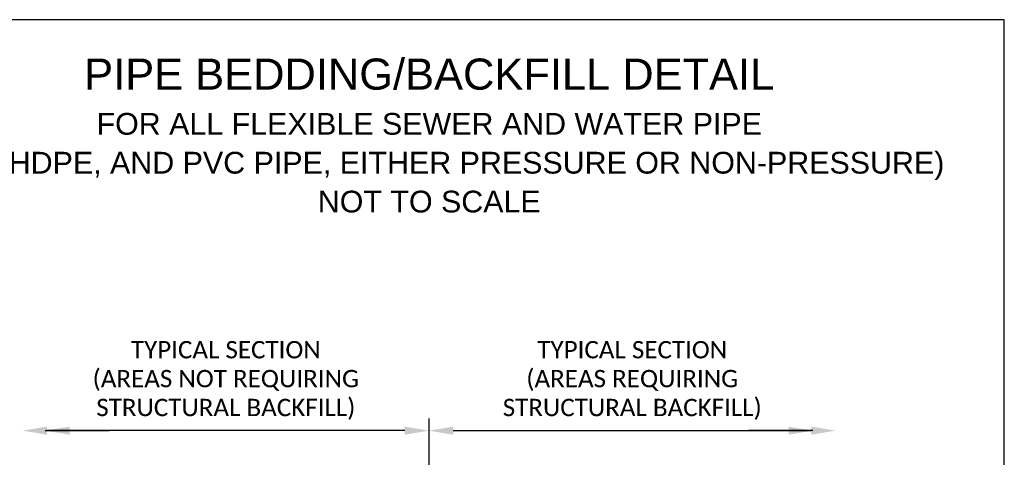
# Paper-space layout 'UM_01' of a CAD drawing. Header units: feet. Extents: x -2.3 to 50.9, y -37.3 to 22.
# Tile 17 of 26: x 2.9 to 8.6, y 7.9 to 10.5. Entities that reach past the tile are written whole.
import ezdxf
from ezdxf.enums import TextEntityAlignment as Align

# ---------------------------------------------------------------- set-up
doc = ezdxf.new("R2010")
doc.units = ezdxf.units.FT
doc.header["$MEASUREMENT"] = 0
doc.layers.add('SH_Half', color=8, linetype='Continuous', plot=False)
doc.layers.add('SH_TextH', color=4, linetype='Continuous')
doc.layers.add('SH_TextM', color=7, linetype='Continuous')
doc.styles.add('Legend', font='calibri.ttf')
doc.styles.get("Standard").update_dxf_attribs({"font": 'arial.ttf'})
doc.styles.add('Straight Normal (0.14) Font 30', font='font30', dxfattribs={"height": 0.14})
doc.dimstyles.new('Dec Straight 0', dxfattribs={"dimtxt": 0.14, "dimasz": 0.14, "dimexe": 0.07, "dimexo": 0.07, "dimgap": 0.05, "dimtad": 1, "dimdec": 0, "dimzin": 0, "dimdsep": 46, "dimtxsty": 'Straight Normal (0.14) Font 30', "dimcen": 0.07, "dimclrd": 9, "dimclre": 9, "dimclrt": 256, "dimaunit": 1, "dimadec": 4, "dimazin": 0, "dimtfac": 1, "dimtdec": 0, "dimtofl": 0, "dimtmove": 0, "dimatfit": 3, "dimfxl": 1, "dimtolj": 1, "dimtzin": 0, "dimlwd": 25, "dimlwe": 25, "dimarcsym": 0})

# ---------------------------------------------------------------- blocks, each defined once
blk = doc.blocks.new('*D107')
at = {"layer": 'Defpoints', "color": 0, "transparency": 16777216}
for p in [(7.6571, 8.0881), (5.3114, 7.1911), (7.6571, 7.1876)]:
    blk.add_point(p, dxfattribs=at)
at = {"layer": 'SH_TextM', "color": 9, "lineweight": 25, "transparency": 16777216}
for p, q in [((5.3114, 7.2536), (5.3114, 8.1581)), ((5.4514, 8.0881), (7.5171, 8.0881))]:
    blk.add_line(p, q, dxfattribs=at)
at = {"layer": 'SH_TextM', "color": 9, "transparency": 16777216}
for points in [[(5.4514, 8.1114), (5.4514, 8.0647), (5.3114, 8.0881)], [(7.5171, 8.1114), (7.5171, 8.0647), (7.6571, 8.0881)]]:
    blk.add_solid(points, dxfattribs=at)
at = {"layer": 'SH_TextM', "transparency": 16777216, "insert": (6.4842, 8.3777), "char_height": 0.1, "attachment_point": 5, "style": 'Legend'}
blk.add_mtext('\\A1;TYPICAL SECTION\\P(AREAS REQUIRING\\PSTRUCTURAL BACKFILL)', dxfattribs=at)
blk = doc.blocks.new('*D108')
at = {"layer": 'Defpoints', "color": 0, "transparency": 16777216}
for p in [(2.9654, 8.0881), (2.9654, 7.1897), (5.3114, 7.1911)]:
    blk.add_point(p, dxfattribs=at)
at = {"layer": 'SH_TextM', "color": 9, "lineweight": 25, "transparency": 16777216}
for p, q in [((5.3114, 7.2536), (5.3114, 8.1581)), ((5.1714, 8.0881), (3.1054, 8.0881))]:
    blk.add_line(p, q, dxfattribs=at)
at = {"layer": 'SH_TextM', "color": 9, "transparency": 16777216}
for points in [[(3.1054, 8.1114), (3.1054, 8.0647), (2.9654, 8.0881)], [(5.1714, 8.1114), (5.1714, 8.0647), (5.3114, 8.0881)]]:
    blk.add_solid(points, dxfattribs=at)
at = {"layer": 'SH_TextM', "transparency": 16777216, "insert": (4.1384, 8.3777), "char_height": 0.1, "attachment_point": 5, "style": 'Legend'}
blk.add_mtext('\\A1;TYPICAL SECTION\\P(AREAS NOT REQUIRING\\PSTRUCTURAL BACKFILL)', dxfattribs=at)

psp = doc.layouts.new('UM_01')

# ---------------------------------------------------------------- linework, layer by layer
at = {"layer": 'SH_Half'}
psp.add_lwpolyline([(1.9934, 1.0404), (8.6316, 1.0404), (8.6316, 10.4596), (1.9934, 10.4596)], close=True, dxfattribs=at)

# ---------------------------------------------------------------- texts
at = {"layer": 'SH_TextH'}
psp.add_text('PIPE BEDDING/BACKFILL DETAIL', height=0.179412, dxfattribs=at).set_placement((5.3125, 10.2353), align=Align.TOP_CENTER)
at = {"layer": 'SH_TextM'}
for s, p in [('FOR ALL FLEXIBLE SEWER AND WATER PIPE', (5.3125, 9.9213)), ('(CMP, HDPE, AND PVC PIPE, EITHER PRESSURE OR NON-PRESSURE)', (5.3125, 9.6971)), ('NOT TO SCALE', (5.3125, 9.4728))]:
    psp.add_text(s, height=0.125588, dxfattribs=at).set_placement(p, align=Align.TOP_CENTER)

# ---------------------------------------------------------------- dimensions: what is measured, and where the dimension line sits
dim = psp.add_linear_dim(base=(2.9654, 8.0881), p1=(5.3114, 7.1911), p2=(2.9654, 7.1897), angle=180, text='TYPICAL SECTION\\P(AREAS NOT REQUIRING\\PSTRUCTURAL BACKFILL)', dimstyle='Dec Straight 0', override={"dimtxt": 0.1, "dimexo": 0.0625, "dimpost": "'", "dimtxsty": 'Legend', "dimse2": 1}, dxfattribs=at)
dim.commit()
dim.dimension.update_dxf_attribs({"geometry": '*D108', "text_midpoint": (4.1384, 8.3777)})
dim = psp.add_linear_dim(base=(7.6571, 8.0881), p1=(5.3114, 7.1911), p2=(7.6571, 7.1876), text='TYPICAL SECTION\\P(AREAS REQUIRING\\PSTRUCTURAL BACKFILL)', dimstyle='Dec Straight 0', override={"dimtxt": 0.1, "dimexo": 0.0625, "dimpost": "'", "dimtxsty": 'Legend', "dimse2": 1}, dxfattribs=at)
dim.commit()
dim.dimension.update_dxf_attribs({"geometry": '*D107', "text_midpoint": (6.4842, 8.3777)})

# ---------------------------------------------------------------- leaders
for points in [[(3.0961, 8.0881), (3.4656, 8.0881)], [(7.5267, 8.0881), (7.1572, 8.0881)]]:
    psp.add_leader(points, dimstyle='Dec Straight 0', override={"dimexo": 0.0625, "dimgap": 0.05, "dimtad": 0}, dxfattribs=at)

doc.saveas('drawing.dxf')
